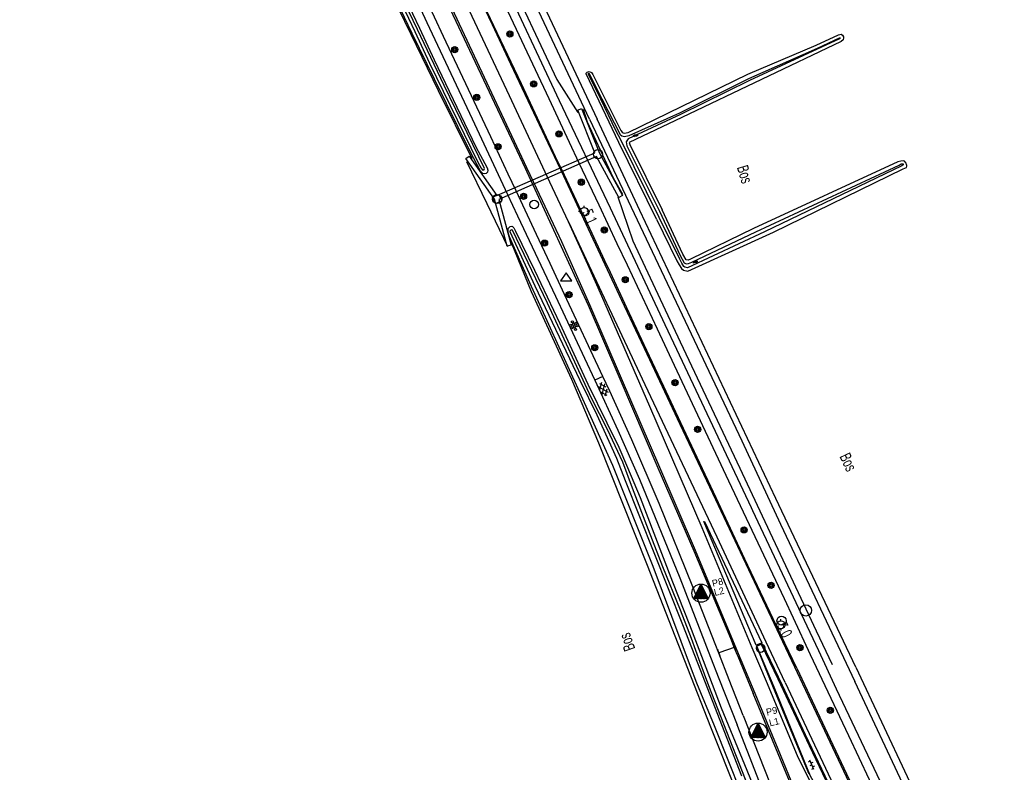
# Model space of a CAD drawing. Header units: metres. Extents: x 814 to 237605, y 2086 to 808797.
# Tile 29 of 57: x 120100 to 120315, y 402792 to 402957. Entities that reach past the tile are written whole.
import ezdxf

# ---------------------------------------------------------------- set-up
doc = ezdxf.new("R2010")
doc.units = ezdxf.units.M
doc.layers.get('0').update_dxf_attribs({"linetype": 'CONTINUOUS'})
for name, color, linetype in [('4411', 7, 'CONTINUOUS'), ('4412', 7, 'CONTINUOUS'), ('4413', 7, 'CONTINUOUS'), ('4504', 7, 'CONTINUOUS'), ('4601', 172, 'CONTINUOUS'), ('B-AF-FRAST-GD', 47, 'Raster'), ('B-AS-HECT-GD', 9, 'CONTINUOUS'), ('B-BB-BORD-GD', 8, 'CONTINUOUS'), ('B-BP-BOOM-GD', 74, 'CONTINUOUS'), ('B-BW-INFO-GD', 8, 'CONTINUOUS'), ('B-BW-WEGW-GD', 8, 'CONTINUOUS'), ('B-KL-OVER-GD', 8, 'CONTINUOUS'), ('B-KL-WATER-GD', 8, 'CONTINUOUS'), ('B-MK-ASSTRP-GD', 121, 'CONTINUOUS'), ('B-MK-STRP-GD', 121, 'CONTINUOUS'), ('B-MK-VLAK-GD', 121, 'CONTINUOUS'), ('B-SP-ASMI-GD', 17, 'CONTINUOUS'), ('B-TE-OND-GD', 8, 'CONTINUOUS'), ('B-TR-SLOO-GD', 142, 'CONTINUOUS'), ('B-VH-BNDH-GD', 13, 'CONTINUOUS'), ('B-VH-FPAD-GD', 13, 'CONTINUOUS'), ('B-VH-HFDR-GD', 13, 'CONTINUOUS'), ('B-VH-MATE-GD', 13, 'CONTINUOUS'), ('B-WT-DUIKER-GD', 134, 'CONTINUOUS'), ('B-WT-KOLK-GD', 213, 'CONTINUOUS'), ('L-AR-BLOCKS-GD', 8, 'CONTINUOUS'), ('L-AR-SYMB-GD', 8, 'CONTINUOUS'), ('OVL HOH afstanden', 1, 'CONTINUOUS'), ('OVL Lichtpunt', 1, 'CONTINUOUS'), ('OVL Lichtpuntinformatie', 1, 'CONTINUOUS')]:
    doc.layers.add(name, color=color, linetype=linetype)
doc.linetypes.add('DIAMETER_10', pattern='A,12.7,-5.08,["4x10mm2",Standard,S=1,R=0,X=-5,Y=-0.5],-2', length=19.78)
doc.linetypes.add('Raster', pattern='A,4,-1,[1,dgnlstyle.shx,S=0.004,R=0,X=0,Y=0],-1', length=6)

# ---------------------------------------------------------------- blocks, each defined once
blk = doc.blocks.new('3701')
blk.add_circle((0, 0), 0.4)
blk = doc.blocks.new('2301')
at = {"flags": 128}
blk.add_lwpolyline([(-0.502, -0.271), (0.498, -0.271), (-0.002, 0.429), (-0.502, -0.271)], dxfattribs=at)
blk = doc.blocks.new('2901')
for radius in [0.27, 0.18, 0.09]:
    blk.add_circle((0, 0), radius)
blk = doc.blocks.new('GV6-4412', base_point=(119086.285987, 398817.713883))
at = {"layer": '4412'}
for centre in [(119086.312223, 398817.713376), (119086.387223, 398817.788376), (119086.387223, 398817.638376), (119086.387562, 398817.712297), (119086.462223, 398817.788376), (119086.462223, 398817.713376), (119086.462223, 398817.638376), (119086.537263, 398817.713369)]:
    blk.add_circle(centre, 0.028585, dxfattribs=at)
blk = doc.blocks.new('2202')
for p, q in [((-0.35, 0.001), (-0.5, 0)), ((0, 0.35), (0, 0.5)), ((0.35, -0.001), (0.5, 0)), ((0, -0.35), (0, -0.5))]:
    blk.add_line(p, q)
blk.add_circle((0, 0), 0.35)
blk = doc.blocks.new('WATER', base_point=(119086.285987, 398817.713883))
at = {"layer": '4601'}
for points in [[(119085.785987, 398817.863883, 0), (119085.848487, 398817.926383, 0), (119085.973487, 398817.988883, 0), (119086.098487, 398817.988883, 0), (119086.223487, 398817.926383, 0), (119086.285987, 398817.863883, 0), (119086.348487, 398817.801383, 0), (119086.473487, 398817.738883, 0), (119086.598487, 398817.738883, 0), (119086.723487, 398817.801383, 0), (119086.785987, 398817.863883, 0)], [(119085.785987, 398817.563883, 0), (119085.848487, 398817.626383, 0), (119085.973487, 398817.688883, 0), (119086.098487, 398817.688883, 0), (119086.223487, 398817.626383, 0), (119086.285987, 398817.563883, 0), (119086.348487, 398817.501383, 0), (119086.473487, 398817.438883, 0), (119086.598487, 398817.438883, 0), (119086.723487, 398817.501383, 0), (119086.785987, 398817.563883, 0)]]:
    blk.add_polyline3d(points, dxfattribs=at)
blk = doc.blocks.new('GV6', base_point=(119086.285987, 398817.713883))
at = {"layer": '4411'}
for points in [[(119086.285987, 398817.682633, 0), (119086.442237, 398817.807633, 0)], [(119086.285987, 398817.745133, 0), (119086.442237, 398817.620133, 0)], [(119086.348487, 398817.620133, 0), (119086.598487, 398817.807633, 0)], [(119086.348487, 398817.807633, 0), (119086.598487, 398817.620133, 0)], [(119086.504737, 398817.807633, 0), (119086.660987, 398817.682633, 0)], [(119086.504737, 398817.620133, 0), (119086.660987, 398817.745133, 0)]]:
    blk.add_polyline3d(points, dxfattribs=at)
blk = doc.blocks.new('2401')
blk.add_circle((0.001, -0.001), 0.375)
blk = doc.blocks.new('3602')
at = {"flags": 128}
blk.add_lwpolyline([(-0.31, 0.001), (-0.31, 0.311), (0, 0.311), (0.31, 0.311), (0.31, 0.001), (0.31, -0.309), (0, -0.309), (-0.31, -0.309)], close=True, dxfattribs=at)
blk = doc.blocks.new('2303')
for p, q in [((0.751, -0.001), (0.751, 0.299)), ((-0.749, -0.001), (0.751, -0.001)), ((0.751, -0.001), (0.751, -0.301))]:
    blk.add_line(p, q)
at = {"flags": 128}
blk.add_lwpolyline([(-0.749, 0.299), (-0.749, -0.001), (-0.749, -0.301)], dxfattribs=at)
blk = doc.blocks.new('2201')
at = {"flags": 128}
for points in [[(-0.35, 0), (-0.35, 0), (-0.5, 0)], [(0, 0.35), (0, 0.35), (0, 0.5)], [(0.35, 0.002), (0.35, 0), (0.5, 0)], [(0, -0.35), (0, -0.35), (0, -0.5)]]:
    blk.add_lwpolyline(points, dxfattribs=at)
at = {"linetype": 'Continuous'}
blk.add_circle((0, 0), 0.35, dxfattribs=at)
blk = doc.blocks.new('3202')
blk.add_circle((0, 0), 0.4)
blk = doc.blocks.new('3203', base_point=(119086.285987, 398817.713883))
blk.add_circle((119086.285987, 398817.713883), 0.5)
blk = doc.blocks.new('OV6', base_point=(119086.285987, 398817.713883))
at = {"layer": '4413'}
for points in [[(119086.285987, 398817.713883, 0), (119086.598487, 398817.713883, 0)], [(119086.317237, 398817.713883, 0), (119086.317237, 398817.745133, 0)], [(119086.379737, 398817.713883, 0), (119086.379737, 398817.682633, 0)], [(119086.442237, 398817.713883, 0), (119086.442237, 398817.745133, 0)], [(119086.504737, 398817.713883, 0), (119086.504737, 398817.682633, 0)], [(119086.567237, 398817.713883, 0), (119086.567237, 398817.745133, 0)]]:
    blk.add_polyline3d(points, dxfattribs=at)
blk = doc.blocks.new('OV_MASTD')
at = {"layer": 'OVL Lichtpunt'}
for p, q in [((-0.97, 0.06), (0.53, -1.15)), ((-0.93, 0.14), (0.67, -1.15)), ((-0.89, 0.22), (0.8, -1.15)), ((-0.85, 0.29), (0.93, -1.15)), ((-0.81, 0.37), (1.07, -1.15)), ((-0.77, 0.45), (1.2, -1.15)), ((-0.73, 0.52), (1.33, -1.15)), ((-0.69, 0.6), (1.47, -1.15)), ((-0.65, 0.67), (1.57, -1.12)), ((-0.62, 0.75), (1.48, -0.94)), ((-0.58, 0.83), (1.38, -0.76)), ((-0.54, 0.9), (1.29, -0.57)), ((-0.5, 0.98), (1.2, -0.39)), ((-0.46, 1.06), (1.1, -0.21)), ((-0.42, 1.13), (1.01, -0.02)), ((-0.38, 1.21), (0.92, 0.16)), ((-0.34, 1.29), (0.82, 0.34)), ((-0.3, 1.36), (0.73, 0.53)), ((-0.27, 1.44), (0.64, 0.71)), ((-0.23, 1.51), (0.54, 0.89)), ((-0.19, 1.59), (0.45, 1.08)), ((-0.15, 1.67), (0.36, 1.26)), ((-0.11, 1.74), (0.26, 1.44)), ((-0.07, 1.82), (0.17, 1.63)), ((-0.03, 1.9), (0.08, 1.81)), ((-1.55, -1.08), (-1.47, -1.15)), ((-1.51, -1.01), (-1.33, -1.15)), ((-1.47, -0.93), (-1.2, -1.15)), ((-1.43, -0.85), (-1.07, -1.15)), ((-1.39, -0.78), (-0.93, -1.15)), ((-1.36, -0.7), (-0.8, -1.15)), ((-1.32, -0.62), (-0.67, -1.15)), ((-1.28, -0.55), (-0.53, -1.15)), ((-1.24, -0.47), (-0.4, -1.15)), ((-1.2, -0.39), (-0.27, -1.15)), ((-1.16, -0.32), (-0.13, -1.15)), ((-1.12, -0.24), (0, -1.15)), ((-1.08, -0.17), (0.13, -1.15)), ((-1.04, -0.09), (0.27, -1.15)), ((-1.01, -0.01), (0.4, -1.15))]:
    blk.add_line(p, q, dxfattribs=at)
at = {"layer": 'OVL Lichtpunt', "linetype": 'DIAMETER_10'}
blk.add_lwpolyline([(-1.58, -1.15), (0, 1.96), (1.58, -1.15), (-1.58, -1.15)], dxfattribs=at)
at = {"layer": 'OVL Lichtpunt'}
blk.add_circle((0, 0), 1.98, dxfattribs=at)

msp = doc.modelspace()

# ---------------------------------------------------------------- linework, layer by layer
at = {"layer": 'B-AF-FRAST-GD'}
for points in [[(120099.508758, 403117.889469), (120110.505553, 403100.08839), (120119.1488, 403084.861817), (120129.728625, 403066.399651), (120137.486169, 403052.076655), (120144.857029, 403037.37964), (120154.071907, 403017.495158), (120163.210416, 402998.960348), (120173.688913, 402977.075758), (120185.105095, 402953.614223), (120191.101292, 402941.291364), (120198.426502, 402926.421068)], [(120156.468, 403074.797), (120168.579305, 403047.626796), (120182.033191, 403018.052089), (120185.22949, 403011.275786), (120192.089612, 402996.73188), (120203.297148, 402972.954097), (120205.422642, 402968.440665), (120217.060978, 402943.726959)], [(120217.060978, 402943.726959), (120221.664846, 402936.542065)], [(120222.790279, 402937.208818), (120223.711434, 402934.447885), (120229.387095, 402922.225374), (120231.395734, 402918.616029)], [(120197.311205, 402925.78761), (120201.744288, 402916.560466), (120206.243089, 402907.196534)], [(120230.375013, 402918.082482), (120233.705575, 402908.390718)], [(120233.705575, 402908.390718), (120244.019786, 402886.297139), (120257.05942, 402858.668896), (120260.870548, 402850.566388), (120273.788954, 402823.101687), (120277.260552, 402815.725984)], [(120207.060436, 402908.020052), (120211.444496, 402897.341002), (120220.232379, 402878.159587), (120226.134232, 402864.241598), (120236.787508, 402837.442564), (120245.618134, 402814.915601), (120250.666449, 402802.065345)], [(120207.060436, 402908.020052), (120211.444496, 402897.341002), (120220.232379, 402878.159587), (120226.134232, 402864.241598), (120236.787508, 402837.442564), (120245.618134, 402814.915601), (120250.666449, 402802.065345)], [(120250.666449, 402802.065345), (120262.61718, 402772.095384), (120272.03993, 402748.420047), (120277.813012, 402734.000938)]]:
    msp.add_lwpolyline(points, dxfattribs=at)
at = {"layer": 'B-MK-ASSTRP-GD'}
for points in [[(120206.66332, 402940.148073), (120192.07024, 402971.218111), (120176.782022, 403003.654497), (120176.557759, 403004.130306), (120159.882987, 403038.498344), (120153.602733, 403050.942865), (120148.195301, 403061.464971)], [(120219.616469, 402912.562621), (120215.530281, 402921.264701), (120206.66332, 402940.148073)]]:
    msp.add_lwpolyline(points, dxfattribs=at)
at = {"layer": 'B-MK-STRP-GD'}
for points in [[(120140.426689, 403069.332676), (120148.04429, 403054.665138), (120154.680061, 403041.520838), (120165.144587, 403020.308869), (120173.765371, 403002.232661), (120178.781012, 402991.715776), (120194.059173, 402959.309476), (120210.438157, 402924.498128), (120212.596476, 402919.887091), (120218.039282, 402908.25907), (120224.194909, 402894.453289), (120231.142203, 402878.349232), (120239.510322, 402858.906942), (120247.321139, 402840.697723), (120256.734391, 402818.103091), (120260.341091, 402809.451062), (120262.913828, 402803.227728), (120265.408274, 402797.232752), (120269.453088, 402787.465187)], [(120198.93633, 402964.098246), (120202.867931, 402955.749948), (120206.89264, 402947.18421), (120215.095914, 402929.835032), (120218.471877, 402922.64597), (120223.421374, 402912.106091), (120231.208907, 402895.459503), (120236.739023, 402883.696354), (120243.986136, 402868.328915), (120251.747828, 402851.796255), (120259.553991, 402835.258479), (120265.773796, 402822.094495), (120269.031013, 402815.200718)], [(120259.799124, 402819.370071), (120248.819823, 402845.574873), (120237.382064, 402872.16376), (120226.914535, 402896.292263), (120223.839922, 402903.231724), (120219.616469, 402912.562621), (120236.325572, 402877.012225), (120252.042944, 402843.630644), (120262.8121, 402820.682558), (120262.848148, 402820.605742)], [(120267.042453, 402811.733591), (120262.848148, 402820.605742)], [(120262.918929, 402811.966049), (120259.799124, 402819.370071)], [(120269.031013, 402815.200718), (120280.339132, 402791.177439), (120292.732055, 402764.782267), (120302.160019, 402744.695502), (120305.812294, 402736.875)], [(120299.854065, 402734.059425), (120291.062007, 402752.494397), (120287.243585, 402760.560768), (120282.160426, 402770.995679), (120276.262174, 402782.609644), (120271.285186, 402792.466389), (120269.714604, 402795.681687), (120262.918929, 402811.966049)], [(120267.042453, 402811.733591), (120280.517573, 402783.095049), (120290.633226, 402761.477934), (120302.925567, 402735.461252)]]:
    msp.add_lwpolyline(points, dxfattribs=at)
at = {"layer": 'B-MK-VLAK-GD'}
msp.add_lwpolyline([(120261.885161, 402820.465299), (120261.26937, 402820.187206), (120260.65358, 402819.909113), (120249.243761, 402846.965896), (120249.311002, 402846.990483), (120249.378244, 402847.01507)], close=True, dxfattribs=at)
at = {"layer": 'B-SP-ASMI-GD'}
for points in [[(120224.17442, 402935.044425), (120187.907229, 403012.178423)], [(120189.293037, 403012.84227), (120225.877622, 402935.064169)], [(120224.17442, 402935.044425), (120257.491554, 402864.643889), (120265.988941, 402846.445101), (120282.253558, 402811.952638)], [(120282.441685, 402815.119507), (120264.981995, 402852.010684), (120235.209475, 402915.089535), (120225.877622, 402935.064169)], [(120282.441685, 402815.119507), (120293.669338, 402791.209104), (120306.562195, 402763.821142), (120313.711068, 402748.720054), (120314.96197, 402746.077682)], [(120313.652323, 402745.462583), (120312.419678, 402748.065006), (120305.940444, 402761.744293), (120293.302024, 402788.482936), (120282.253558, 402811.952638)]]:
    msp.add_lwpolyline(points, dxfattribs=at)
at = {"layer": 'B-TR-SLOO-GD'}
for points in [[(120132.053951, 403068.338292), (120138.243893, 403057.005587), (120158.788497, 403014.890062), (120168.07043, 402995.186629), (120179.350609, 402971.098157), (120186.964714, 402954.971489), (120190.23926, 402948.036002), (120199.311832, 402929.006474), (120201.766053, 402924.407604), (120201.945612, 402923.880475), (120201.904262, 402923.446851), (120201.601768, 402923.170807), (120201.209495, 402923.059421), (120200.854847, 402923.127221), (120200.312818, 402923.637959), (120198.097015, 402927.948865), (120190.269435, 402943.775388), (120185.398217, 402953.828162), (120182.024623, 402960.790279), (120171.827385, 402982.644322), (120162.420655, 403002.753066), (120153.005729, 403021.664875), (120138.752395, 403051.232504), (120130.541483, 403066.824334)], [(120183.173048, 402960.104618), (120185.940317, 402954.22382), (120189.188578, 402947.320851), (120199.767967, 402925.661406), (120200.461807, 402924.310489), (120200.737791, 402924.020997), (120200.927957, 402923.88915), (120201.027816, 402923.924484), (120201.128237, 402923.983381), (120201.152924, 402924.029941), (120201.210726, 402924.278455), (120192.393549, 402942.424026), (120186.538269, 402954.660243), (120179.018446, 402970.374979)], [(120238.819281, 402913.188147), (120230.601663, 402929.929601), (120223.450968, 402944.946619), (120223.434205, 402945.135491), (120223.705406, 402945.362362), (120224.129716, 402945.475983), (120224.600965, 402945.269602), (120224.891538, 402944.806921), (120231.039385, 402932.536932), (120231.36125, 402932.207989), (120231.582532, 402932.027685), (120231.778482, 402931.991922), (120232.638652, 402932.12268), (120258.848677, 402944.870996), (120273.81354, 402951.253536), (120278.663868, 402953.5241), (120279.298285, 402953.657093), (120279.542292, 402953.448104), (120279.747555, 402953.088614), (120279.804552, 402952.850195), (120279.70695, 402952.409121), (120279.29158, 402952.014612), (120244.419137, 402935.409876), (120232.852111, 402929.937052), (120232.996652, 402929.467665), (120240.102643, 402915.240037)], [(120238.819281, 402913.188147), (120243.333215, 402904.053735), (120243.812288, 402903.161528), (120244.321907, 402902.341592), (120244.781236, 402901.9672), (120245.701755, 402901.791739), (120264.454494, 402910.28242), (120292.816246, 402924.194144), (120293.573225, 402924.472796), (120293.661515, 402924.725371), (120293.644751, 402924.918341), (120293.592597, 402925.148936), (120293.452153, 402925.424235), (120293.102721, 402925.881328), (120292.963768, 402925.929012), (120292.331214, 402925.856369), (120291.68115, 402925.673085), (120260.094786, 402911.120611), (120246.281037, 402904.400932), (120245.753164, 402904.197531), (120245.331461, 402904.248195), (120244.634459, 402905.505108), (120240.102643, 402915.240037)], [(120251.51507, 402802.271353), (120247.676904, 402811.646046), (120246.32753, 402815.251824), (120238.13569, 402837.141933), (120229.279558, 402859.217258), (120221.71163, 402876.04514), (120211.1116, 402899.228664), (120206.720037, 402909.297938), (120206.399755, 402910.266138), (120206.369619, 402911.088053), (120206.818508, 402911.545162), (120207.198084, 402911.600796), (120207.364486, 402911.524655), (120207.62865, 402911.253273), (120208.033699, 402910.523037), (120212.126025, 402902.034167), (120217.689018, 402890.314973), (120223.821542, 402877.019417), (120228.009566, 402868.598933), (120230.584608, 402863.291034), (120232.54274, 402858.788657), (120235.253718, 402852.268812), (120238.267484, 402844.448427), (120242.353131, 402833.804702), (120246.094235, 402824.363672)], [(120257.503188, 402791.25564), (120247.896286, 402815.995347), (120244.62661, 402824.415422), (120232.065253, 402855.889361), (120230.183199, 402860.791809), (120228.494532, 402864.490981), (120225.841121, 402870.262648), (120222.119117, 402877.833072), (120212.32794, 402898.506188), (120206.866348, 402910.413965), (120206.83294, 402910.643833), (120206.944026, 402910.770842), (120207.088534, 402910.84951), (120207.23201, 402910.884981), (120207.291659, 402910.84898), (120214.948032, 402894.870957), (120224.572361, 402874.037523), (120228.068081, 402867.227874), (120231.389524, 402860.077616), (120233.561646, 402854.357066), (120237.030097, 402845.231521), (120240.184455, 402837.171394), (120244.007616, 402827.683873), (120246.426124, 402821.454176), (120248.345877, 402816.208433), (120250.220501, 402811.086007), (120261.515783, 402782.211687)], [(120246.094235, 402824.363672), (120249.056332, 402816.545158), (120252.981717, 402806.184026)], [(120252.981717, 402806.184026), (120264.348323, 402778.559135), (120273.591141, 402754.764961), (120273.553427, 402753.982761), (120271.61944, 402753.293305), (120271.060631, 402753.617005), (120260.381634, 402780.111836), (120251.51507, 402802.271353)]]:
    msp.add_lwpolyline(points, dxfattribs=at)
msp.add_lwpolyline([(120226.922068, 402939.495765), (120230.888504, 402931.690237), (120231.279847, 402931.371365), (120231.767956, 402931.28228), (120232.849098, 402931.446629), (120243.937, 402936.428), (120259.08444, 402943.934178), (120274.099325, 402950.614415), (120278.887036, 402952.855667), (120279.086277, 402952.844131), (120279.069719, 402952.769304), (120278.890189, 402952.598791), (120259.200942, 402943.516596), (120244.118979, 402936.042257), (120232.669475, 402930.741892), (120232.213156, 402930.082787), (120232.344634, 402929.206511), (120239.476407, 402914.927263), (120244.01029, 402905.187264), (120244.892776, 402903.595866), (120245.373353, 402903.377635), (120245.842456, 402903.48177), (120246.560488, 402903.758443), (120260.57885, 402910.358737), (120291.924078, 402925.014286), (120292.428573, 402925.249967), (120292.817216, 402925.300862), (120292.823082, 402925.023618), (120292.54047, 402924.838549), (120262.503856, 402910.401576), (120245.615018, 402902.520875), (120245.086242, 402902.621665), (120244.854744, 402902.810355), (120244.418516, 402903.512212), (120243.95553, 402904.37446), (120239.446837, 402913.498265), (120231.231879, 402930.234306), (120229.94747, 402932.539812), (120226.671, 402939.389), (120224.165653, 402944.417496), (120223.945133, 402944.886379), (120223.98854, 402945.102143), (120224.112485, 402945.065863)], close=True, dxfattribs=at)
at = {"layer": 'B-VH-BNDH-GD'}
for points in [[(120264.588977, 402810.716959), (120260.816748, 402819.693791), (120261.765579, 402820.127787), (120265.431265, 402812.540489)], [(120265.431265, 402812.540489), (120272.284681, 402797.988387), (120279.473747, 402782.767223), (120284.095342, 402773.017021), (120288.396562, 402763.937371), (120296.192477, 402747.327419), (120299.137276, 402740.960144), (120301.862741, 402735.067116)], [(120301.862741, 402735.067116), (120300.49854, 402734.461011), (120297.734343, 402740.228179), (120291.06685, 402754.139112), (120282.927463, 402771.04597), (120278.714532, 402779.170083), (120272.846455, 402790.765794), (120272.568176, 402791.270944), (120264.588977, 402810.716959)]]:
    msp.add_lwpolyline(points, dxfattribs=at)
at = {"layer": 'B-VH-FPAD-GD'}
for points in [[(120153.894956, 403068.146812), (120168.447057, 403038.636553), (120181.175629, 403011.855813), (120183.543169, 403006.841224), (120193.89526, 402984.914886), (120202.635417, 402966.407304), (120206.326181, 402958.591985), (120215.274701, 402939.56283), (120219.754363, 402930.036517), (120221.88572, 402925.51732), (120226.246054, 402916.271942), (120230.207155, 402907.873275), (120232.402568, 402903.194271), (120238.974517, 402889.18771), (120242.72562, 402881.193118), (120254.599983, 402855.919631), (120266.798819, 402830.129819), (120268.770383, 402825.886631), (120272.470201, 402817.923906)], [(120274.347747, 402818.706589), (120270.565471, 402826.737213), (120259.915227, 402849.350082), (120259.617788, 402849.981368), (120243.288884, 402884.637894), (120240.762153, 402890.027121), (120228.784094, 402915.57494), (120217.660377, 402939.071091), (120204.25346, 402967.587335), (120203.689793, 402968.786242), (120188.37736, 403001.224952), (120185.320513, 403007.678938), (120171.246985, 403037.392678), (120155.636529, 403069.182071)], [(120164.320553, 403007.630961), (120168.121637, 402999.572604), (120174.849341, 402985.309767), (120187.208364, 402959.20703), (120188.62625, 402956.184182), (120198.499346, 402935.135322), (120206.256773, 402918.567249), (120208.440284, 402913.903775), (120216.730545, 402896.327483), (120223.104144, 402882.768171), (120225.368188, 402877.928896), (120230.370936, 402867.000696), (120235.103676, 402856.266829), (120243.93932, 402834.657537), (120250.687102, 402817.318073), (120252.515311, 402812.62021), (120256.524468, 402802.506419)], [(120257.844711, 402804.515468), (120254.780287, 402812.332245), (120252.490875, 402818.172771), (120251.678983, 402820.244016), (120246.834616, 402832.705112), (120239.458541, 402850.921409), (120233.473117, 402864.897581), (120228.616083, 402875.539618), (120227.096652, 402878.764172), (120218.750778, 402896.680186), (120215.583528, 402903.479295), (120212.629, 402909.775781), (120208.115702, 402919.394312), (120206.431235, 402922.98417), (120202.592323, 402931.149634), (120192.269543, 402953.106122), (120190.253449, 402957.371328), (120179.547677, 402980.020227), (120169.917555, 403000.419073), (120165.625219, 403009.511244)], [(120272.470201, 402817.923906), (120280.882651, 402800.166192), (120292.204181, 402776.098581), (120298.602797, 402762.514415), (120300.609536, 402758.456331), (120301.987949, 402755.776418), (120304.653231, 402751.204998), (120307.823155, 402745.49569), (120311.162929, 402739.480468), (120306.303287, 402736.97223)], [(120313.137437, 402740.214405), (120311.910962, 402742.483325), (120309.765799, 402746.509495), (120308.739793, 402748.435164), (120304.093818, 402756.656664), (120302.788976, 402758.950155), (120301.548776, 402761.292965), (120300.463604, 402763.385198), (120293.981145, 402776.949065), (120287.134434, 402791.573065), (120278.275693, 402810.330274), (120274.347747, 402818.706589)], [(120257.844711, 402804.515468), (120268.412987, 402777.788745), (120279.034535, 402751.424493), (120285.769171, 402734.92179), (120288.417028, 402728.485385), (120293.838096, 402730.963877)], [(120284.559355, 402732.541292), (120283.9046, 402734.092506), (120276.125083, 402753.295707), (120263.587991, 402784.357177), (120256.524468, 402802.506419)]]:
    msp.add_lwpolyline(points, dxfattribs=at)
at = {"layer": 'B-VH-HFDR-GD'}
for points in [[(120139.038975, 403071.155797), (120143.327504, 403062.993576), (120150.422985, 403049.307647), (120164.820859, 403020.151662), (120173.439806, 403002.079213), (120178.455794, 402991.561549), (120193.468811, 402959.717598), (120193.733583, 402959.155994), (120210.111449, 402924.346509), (120211.657883, 402920.969123), (120212.231742, 402919.715825), (120222.057239, 402898.257114), (120223.865966, 402894.306885), (120230.811769, 402878.206926), (120239.179517, 402858.764636), (120246.989588, 402840.556907), (120255.027647, 402821.432384), (120255.738936, 402819.711827), (120256.452221, 402817.98644), (120256.636868, 402817.539794), (120260.010967, 402809.37809)], [(120269.531692, 402814.933615), (120266.05415, 402822.228149), (120265.131937, 402824.162594), (120258.169296, 402838.767513), (120251.877951, 402852.174786), (120244.155788, 402868.567036), (120240.472286, 402876.550162), (120236.727113, 402884.422153), (120232.358572, 402893.736458), (120228.763043, 402901.457271), (120227.547045, 402904.068429), (120222.845917, 402914.079193), (120222.40595, 402915.016074), (120218.709335, 402922.757472), (120218.178691, 402923.86874), (120216.766006, 402926.827163), (120209.28544, 402942.762312), (120201.00955, 402960.214805)], [(120272.233645, 402791.669177), (120272.013108, 402792.236166), (120268.171588, 402801.547902), (120263.688947, 402812.576996), (120260.747085, 402819.761964), (120261.345765, 402820.015977), (120261.964882, 402820.278662), (120266.321982, 402811.167719), (120271.393592, 402800.389709), (120276.395167, 402789.780082), (120283.191959, 402775.278272), (120302.085514, 402734.902086)], [(120269.531692, 402814.933615), (120276.300917, 402800.612481), (120285.232673, 402781.590404), (120293.550501, 402763.969781), (120302.336971, 402745.310174), (120306.303287, 402736.97223), (120306.824427, 402736.069577), (120307.389418, 402735.247939)], [(120294.675382, 402729.107176), (120293.838096, 402730.963877), (120285.356353, 402749.772327), (120276.295329, 402770.649599), (120267.596776, 402791.06866), (120260.010967, 402809.37809)]]:
    msp.add_lwpolyline(points, dxfattribs=at)
at = {"layer": 'B-VH-MATE-GD'}
msp.add_lwpolyline([(120227.096652, 402878.764172), (120225.368188, 402877.928896)], dxfattribs=at)
at = {"layer": 'B-WT-DUIKER-GD'}
msp.add_lwpolyline([(120197.850488, 402926.936716), (120203.947751, 402918.309316), (120225.372237, 402927.682106), (120221.610633, 402937.013759), (120222.445367, 402937.350241), (120226.360741, 402927.637121), (120231.414454, 402918.330747), (120230.623546, 402917.901253), (120225.754756, 402926.867094), (120204.328995, 402917.493746), (120207.080946, 402907.469126), (120206.213054, 402907.230874), (120203.378952, 402917.55475), (120197.115512, 402926.417284)], close=True, dxfattribs=at)

# ---------------------------------------------------------------- block references
at = {"layer": 'B-AS-HECT-GD', "xscale": 2.5, "yscale": 2.5, "zscale": 2.5}
for name, p in [('2202', (120223.027417, 402914.842266)), ('2201', (120266.066427, 402824.386167))]:
    msp.add_blockref(name, p, dxfattribs=at)
at = {"layer": 'B-BB-BORD-GD', "xscale": 2.5, "yscale": 2.5, "zscale": 2.5}
for p in [(120212.092186, 402916.364702), (120261.636312, 402819.300773)]:
    msp.add_blockref('2401', p, dxfattribs=at)
at = {"layer": 'B-BP-BOOM-GD', "xscale": 2.5, "yscale": 2.5, "zscale": 2.5}
for p in [(120206.769863, 402953.689875), (120194.712961, 402950.260001), (120211.980054, 402942.769932), (120199.533114, 402939.807954), (120217.503915, 402931.826892), (120204.200158, 402929.000141), (120222.419063, 402921.260851), (120209.767977, 402918.156939), (120227.432186, 402910.781982), (120214.350084, 402907.919841), (120232.009823, 402899.900036), (120219.72009, 402896.640035), (120237.180153, 402889.639842), (120225.347141, 402885.014149), (120242.920081, 402877.379911), (120247.851992, 402867.149147), (120258.020172, 402845.159875), (120263.910974, 402833.021017), (120270.238007, 402819.367828), (120276.886905, 402805.678876)]:
    msp.add_blockref('2901', p, dxfattribs=at)
at = {"layer": 'B-BW-INFO-GD', "xscale": 2.5, "yscale": 2.5, "zscale": 2.5, "rotation": 199.2651720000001}
msp.add_blockref('2303', (120254.27285, 402818.905271), dxfattribs=at)
at = {"layer": 'B-BW-WEGW-GD', "xscale": 2.5, "yscale": 2.5, "zscale": 2.5}
msp.add_blockref('2301', (120219.117883, 402900.344317), dxfattribs=at)
at = {"layer": 'B-KL-OVER-GD', "xscale": 2.5, "yscale": 2.5, "zscale": 2.5}
for p in [(120226.069102, 402927.37815), (120203.982974, 402917.55605)]:
    msp.add_blockref('3701', p, dxfattribs=at)
at = {"layer": 'B-KL-WATER-GD', "xscale": 2.5, "yscale": 2.5, "zscale": 2.5}
for name, p in [('3203', (120271.528, 402827.546)), ('3202', (120266.219, 402825.28))]:
    msp.add_blockref(name, p, dxfattribs=at)
at = {"layer": 'B-WT-KOLK-GD', "xscale": 2.5, "yscale": 2.5, "zscale": 2.5, "rotation": 205.951736}
msp.add_blockref('3602', (120203.982974, 402917.55605), dxfattribs=at)
at = {"layer": 'L-AR-BLOCKS-GD', "yscale": 0.8}
for p, rotation in [((120234.309817, 402931.518065), 25.927309), ((120247.343863, 402903.839903), 25.11701700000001)]:
    msp.add_blockref('WATER', p, dxfattribs=dict(at, rotation=rotation))
at = {"layer": 'L-AR-SYMB-GD'}
for name, p, xscale, yscale, zscale, rotation in [('GV6-4412', (120220.374996, 402890.90197), 8, 8, 8, 292.406051), ('GV6', (120226.598094, 402877.290132), 8, 8, 8, 293.14953), ('OV6', (120273.315842, 402792.749884), 7.000000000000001, 16, 7.000000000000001, 114.105168)]:
    msp.add_blockref(name, p, dxfattribs=dict(at, xscale=xscale, yscale=yscale, zscale=zscale, rotation=rotation))
at = {"layer": 'OVL HOH afstanden', "linetype": 'DIAMETER_10'}
for p in [(120248.585302, 402831.312452), (120261.06726, 402800.903652)]:
    msp.add_blockref('OV_MASTD', p, dxfattribs=at)

# ---------------------------------------------------------------- texts
at = {"layer": '4504', "width": 0.68}
for s, rotation, p in [('5.1', 294.022568, (120222.440297, 402914.619403)), ('5.0', 297.070144, (120265.040854, 402824.119436))]:
    msp.add_text(s, height=2.5, rotation=rotation, dxfattribs=at).set_placement(p)
at = {"layer": 'B-TE-OND-GD', "width": 0.68}
for rotation, p in [(286.837455, (120256.419788, 402924.501108)), (295.21291, (120278.843427, 402861.235621)), (109.440039, (120234.242762, 402819.165172))]:
    msp.add_text('Bos', height=2.5, rotation=rotation, dxfattribs=at).set_placement(p)
at = {"layer": 'OVL Lichtpuntinformatie', "linetype": 'Continuous', "ltscale": 10}
for s, p in [('P8', (120251.206756, 402832.664128)), ('L2', (120251.62789, 402830.694925, -54.405098)), ('P9', (120263.0446, 402804.490276)), ('L1', (120263.686647, 402802.152249, -54.405098))]:
    msp.add_text(s, height=1.5, rotation=13.46537521, dxfattribs=at).set_placement(p)

doc.saveas('drawing.dxf')
